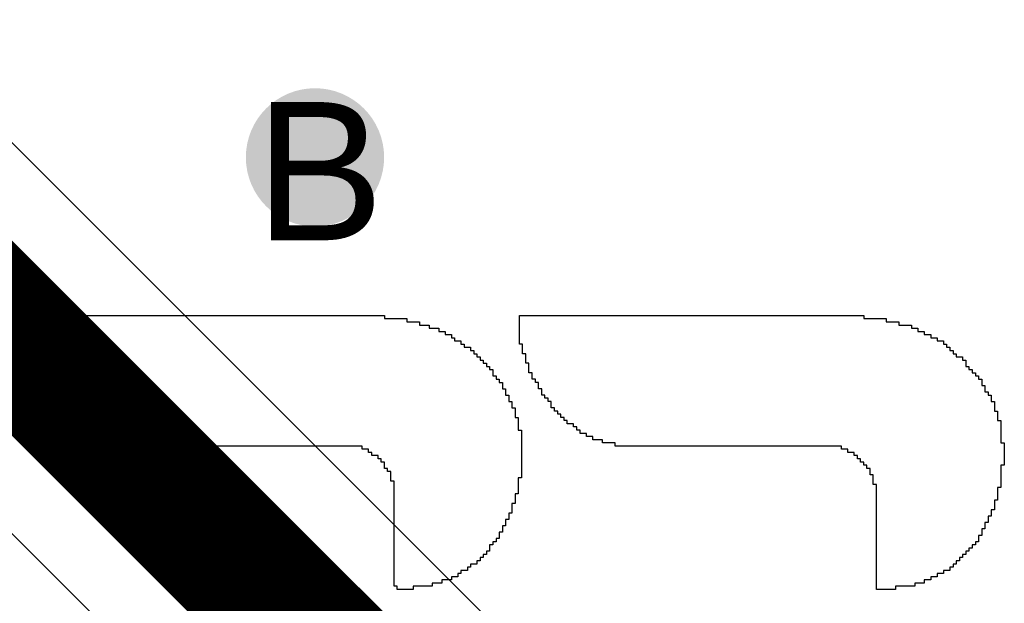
# Model space of a CAD drawing. Header units: millimetres. Extents: x -0.78 to 4.25, y -4.49 to 2.54.
# Tile 18 of 32: x 0.3823 to 0.5247, y 2.0305 to 2.1149. Entities that reach past the tile are written whole.
import ezdxf

# ---------------------------------------------------------------- set-up
doc = ezdxf.new("R2010")
doc.units = ezdxf.units.MM
doc.header["$MEASUREMENT"] = 0
for name, color, linetype in [('BottomLayer', 5, 'Continuous'), ('DrillDrawing', 1, 'Continuous'), ('TopLayer', 1, 'Continuous'), ('TopOverlay', 2, 'Continuous'), ('TopSolder', 216, 'Continuous')]:
    doc.layers.add(name, color=color, linetype=linetype)
doc.styles.add('Arial', font='txt', dxfattribs={"height": 0.2})

msp = doc.modelspace()

# ---------------------------------------------------------------- hatches: boundary and pattern name
at = {"layer": 'BottomLayer'}
h = msp.add_hatch(color=5, dxfattribs=at)
edge = h.paths.add_edge_path()
edge.add_arc((0.425, 2.095), 0.01, 0, 360)
at = {"layer": 'TopLayer'}
h = msp.add_hatch(color=1, dxfattribs=at)
edge = h.paths.add_edge_path()
edge.add_arc((0.425, 2.095), 0.01, 0, 360)
at = {"layer": 'TopSolder'}
h = msp.add_hatch(color=216, dxfattribs=at)
edge = h.paths.add_edge_path()
edge.add_arc((0.425, 2.095), 0.006, 0, 360)

# ---------------------------------------------------------------- linework, layer by layer
at = {"layer": 'TopLayer'}
for p, q in [((0.54328, 1.935), (0.345, 2.13328)), ((0.31086, 2.11086), (0.52086, 1.90086))]:
    msp.add_line(p, q, dxfattribs=at)
at = {"layer": 'TopLayer', "const_width": 0.02}
msp.add_lwpolyline([(0.325, 2.125), (0.535, 1.915)], dxfattribs=at)
at = {"layer": 'TopOverlay'}
for p, q in [((0.38479, 2.07166), (0.38479, 2.07212)), ((0.38479, 2.07212), (0.43505, 2.07212)), ((0.43505, 2.07212), (0.43505, 2.07166)), ((0.45457, 2.07166), (0.45457, 2.07212)), ((0.45457, 2.07212), (0.50437, 2.07212)), ((0.50437, 2.07212), (0.50437, 2.07166)), ((0.38479, 2.0712), (0.38479, 2.07166)), ((0.38479, 2.07073), (0.38479, 2.0712)), ((0.38479, 2.07027), (0.38479, 2.07073)), ((0.43505, 2.07166), (0.43828, 2.07166)), ((0.43828, 2.07166), (0.43828, 2.0712)), ((0.43828, 2.0712), (0.44012, 2.0712)), ((0.44012, 2.0712), (0.44012, 2.07073)), ((0.44012, 2.07073), (0.4415, 2.07073)), ((0.4415, 2.07073), (0.4415, 2.07027)), ((0.45457, 2.0712), (0.45457, 2.07166)), ((0.45457, 2.07073), (0.45457, 2.0712)), ((0.45457, 2.07027), (0.45457, 2.07073)), ((0.50437, 2.07166), (0.5076, 2.07166)), ((0.5076, 2.07166), (0.5076, 2.0712)), ((0.5076, 2.0712), (0.50944, 2.0712)), ((0.50944, 2.0712), (0.50944, 2.07073)), ((0.50944, 2.07073), (0.51128, 2.07073)), ((0.51128, 2.07073), (0.51128, 2.07027)), ((0.38479, 2.06981), (0.38479, 2.07027)), ((0.38479, 2.06935), (0.38479, 2.06981)), ((0.38479, 2.06889), (0.38479, 2.06935)), ((0.4415, 2.07027), (0.44289, 2.07027)), ((0.44289, 2.07027), (0.44289, 2.06981)), ((0.44289, 2.06981), (0.44381, 2.06981)), ((0.44381, 2.06981), (0.44381, 2.06935)), ((0.44381, 2.06935), (0.44473, 2.06935)), ((0.44473, 2.06935), (0.44473, 2.06889)), ((0.45457, 2.06981), (0.45457, 2.07027)), ((0.45457, 2.06935), (0.45457, 2.06981)), ((0.45457, 2.06889), (0.45457, 2.06935)), ((0.51128, 2.07027), (0.51221, 2.07027)), ((0.51221, 2.07027), (0.51221, 2.06981)), ((0.51221, 2.06981), (0.51313, 2.06981)), ((0.51313, 2.06981), (0.51313, 2.06935)), ((0.51313, 2.06935), (0.51405, 2.06935)), ((0.51405, 2.06935), (0.51405, 2.06889)), ((0.38525, 2.06889), (0.38479, 2.06889)), ((0.38525, 2.06843), (0.38525, 2.06889)), ((0.38525, 2.06797), (0.38525, 2.06843)), ((0.38525, 2.06751), (0.38525, 2.06797)), ((0.44473, 2.06889), (0.44519, 2.06889)), ((0.44519, 2.06889), (0.44519, 2.06843)), ((0.44519, 2.06843), (0.44611, 2.06843)), ((0.44611, 2.06843), (0.44611, 2.06797)), ((0.44611, 2.06797), (0.44658, 2.06797)), ((0.44658, 2.06797), (0.44658, 2.06751)), ((0.45457, 2.06843), (0.45457, 2.06889)), ((0.45457, 2.06797), (0.45457, 2.06843)), ((0.45503, 2.06797), (0.45457, 2.06797)), ((0.45503, 2.06751), (0.45503, 2.06797)), ((0.51405, 2.06889), (0.51497, 2.06889)), ((0.51497, 2.06889), (0.51497, 2.06843)), ((0.51497, 2.06843), (0.5159, 2.06843)), ((0.5159, 2.06843), (0.5159, 2.06797)), ((0.5159, 2.06797), (0.51636, 2.06797)), ((0.51636, 2.06797), (0.51636, 2.06751)), ((0.38525, 2.06705), (0.38525, 2.06751)), ((0.38571, 2.06705), (0.38525, 2.06705)), ((0.38571, 2.06658), (0.38571, 2.06705)), ((0.38571, 2.06612), (0.38571, 2.06658)), ((0.44658, 2.06751), (0.4475, 2.06751)), ((0.4475, 2.06751), (0.4475, 2.06705)), ((0.4475, 2.06705), (0.44796, 2.06705)), ((0.44796, 2.06705), (0.44796, 2.06658)), ((0.44796, 2.06658), (0.44842, 2.06658)), ((0.44842, 2.06658), (0.44842, 2.06612)), ((0.45503, 2.06705), (0.45503, 2.06751)), ((0.45503, 2.06658), (0.45503, 2.06705)), ((0.45549, 2.06658), (0.45503, 2.06658)), ((0.45549, 2.06612), (0.45549, 2.06658)), ((0.51636, 2.06751), (0.51682, 2.06751)), ((0.51682, 2.06751), (0.51682, 2.06705)), ((0.51682, 2.06705), (0.51728, 2.06705)), ((0.51728, 2.06705), (0.51728, 2.06658)), ((0.51728, 2.06658), (0.51774, 2.06658)), ((0.51774, 2.06658), (0.51774, 2.06612)), ((0.38571, 2.06566), (0.38571, 2.06612)), ((0.38617, 2.06566), (0.38571, 2.06566)), ((0.38617, 2.0652), (0.38617, 2.06566)), ((0.38617, 2.06474), (0.38617, 2.0652)), ((0.44842, 2.06612), (0.44888, 2.06612)), ((0.44888, 2.06612), (0.44888, 2.06566)), ((0.44888, 2.06566), (0.44934, 2.06566)), ((0.44934, 2.06566), (0.44934, 2.0652)), ((0.44934, 2.0652), (0.4498, 2.0652)), ((0.4498, 2.0652), (0.4498, 2.06474)), ((0.45549, 2.06566), (0.45549, 2.06612)), ((0.45549, 2.0652), (0.45549, 2.06566)), ((0.45595, 2.0652), (0.45549, 2.0652)), ((0.45595, 2.06474), (0.45595, 2.0652)), ((0.51774, 2.06612), (0.51866, 2.06612)), ((0.51866, 2.06612), (0.51866, 2.06566)), ((0.51866, 2.06566), (0.51912, 2.06566)), ((0.51912, 2.06566), (0.51912, 2.0652)), ((0.51912, 2.0652), (0.51912, 2.06474)), ((0.38617, 2.06428), (0.38617, 2.06474)), ((0.38663, 2.06428), (0.38617, 2.06428)), ((0.38663, 2.06382), (0.38663, 2.06428)), ((0.38663, 2.06336), (0.38663, 2.06382)), ((0.4498, 2.06474), (0.45026, 2.06474)), ((0.45026, 2.06474), (0.45026, 2.06428)), ((0.45026, 2.06428), (0.45073, 2.06428)), ((0.45073, 2.06428), (0.45073, 2.06382)), ((0.45073, 2.06382), (0.45073, 2.06336)), ((0.45595, 2.06428), (0.45595, 2.06474)), ((0.45595, 2.06382), (0.45595, 2.06428)), ((0.45641, 2.06382), (0.45595, 2.06382)), ((0.45641, 2.06336), (0.45641, 2.06382)), ((0.51912, 2.06474), (0.51958, 2.06474)), ((0.51958, 2.06474), (0.51958, 2.06428)), ((0.51958, 2.06428), (0.52005, 2.06428)), ((0.52005, 2.06428), (0.52005, 2.06382)), ((0.52005, 2.06382), (0.52051, 2.06382)), ((0.52051, 2.06382), (0.52051, 2.06336)), ((0.38709, 2.06336), (0.38663, 2.06336)), ((0.38709, 2.0629), (0.38709, 2.06336)), ((0.38709, 2.06244), (0.38709, 2.0629)), ((0.38756, 2.06243), (0.38709, 2.06244)), ((0.38756, 2.06197), (0.38756, 2.06243)), ((0.45073, 2.06336), (0.45119, 2.06336)), ((0.45119, 2.06336), (0.45119, 2.0629)), ((0.45119, 2.0629), (0.45165, 2.0629)), ((0.45165, 2.0629), (0.45165, 2.06243)), ((0.45165, 2.06243), (0.45211, 2.06244)), ((0.45211, 2.06244), (0.45211, 2.06197)), ((0.45641, 2.0629), (0.45641, 2.06336)), ((0.45688, 2.0629), (0.45641, 2.0629)), ((0.45688, 2.06244), (0.45688, 2.0629)), ((0.45734, 2.06244), (0.45688, 2.06244)), ((0.45734, 2.06197), (0.45734, 2.06244)), ((0.52051, 2.06336), (0.52097, 2.06336)), ((0.52097, 2.06336), (0.52097, 2.0629)), ((0.52097, 2.0629), (0.52143, 2.0629)), ((0.52143, 2.0629), (0.52143, 2.06244)), ((0.52143, 2.06244), (0.52143, 2.06197)), ((0.38756, 2.06151), (0.38756, 2.06197)), ((0.38802, 2.06151), (0.38756, 2.06151)), ((0.38802, 2.06105), (0.38802, 2.06151)), ((0.38848, 2.06105), (0.38802, 2.06105)), ((0.38848, 2.06059), (0.38848, 2.06105)), ((0.45211, 2.06197), (0.45211, 2.06151)), ((0.45211, 2.06151), (0.45257, 2.06151)), ((0.45257, 2.06151), (0.45257, 2.06105)), ((0.45257, 2.06105), (0.45257, 2.06059)), ((0.45734, 2.06151), (0.45734, 2.06197)), ((0.4578, 2.06151), (0.45734, 2.06151)), ((0.4578, 2.06105), (0.4578, 2.06151)), ((0.4578, 2.06059), (0.4578, 2.06105)), ((0.52143, 2.06197), (0.52189, 2.06197)), ((0.52189, 2.06197), (0.52189, 2.06151)), ((0.52189, 2.06151), (0.52189, 2.06105)), ((0.52189, 2.06105), (0.52235, 2.06105)), ((0.52235, 2.06105), (0.52235, 2.06059)), ((0.38848, 2.06013), (0.38848, 2.06059)), ((0.38894, 2.06013), (0.38848, 2.06013)), ((0.38894, 2.05967), (0.38894, 2.06013)), ((0.3894, 2.05967), (0.38894, 2.05967)), ((0.3894, 2.05921), (0.3894, 2.05967)), ((0.45257, 2.06059), (0.45303, 2.06059)), ((0.45303, 2.06059), (0.45303, 2.06013)), ((0.45303, 2.06013), (0.45303, 2.05967)), ((0.45303, 2.05967), (0.45349, 2.05967)), ((0.45349, 2.05967), (0.45349, 2.05921)), ((0.45826, 2.06059), (0.4578, 2.06059)), ((0.45826, 2.06013), (0.45826, 2.06059)), ((0.45872, 2.06013), (0.45826, 2.06013)), ((0.45872, 2.05967), (0.45872, 2.06013)), ((0.45918, 2.05967), (0.45872, 2.05967)), ((0.45918, 2.05921), (0.45918, 2.05967)), ((0.52235, 2.06059), (0.52281, 2.06059)), ((0.52281, 2.06059), (0.52281, 2.06013)), ((0.52281, 2.06013), (0.52281, 2.05967)), ((0.52281, 2.05967), (0.52327, 2.05967)), ((0.52327, 2.05967), (0.52327, 2.05921)), ((0.38986, 2.05921), (0.3894, 2.05921)), ((0.38986, 2.05875), (0.38986, 2.05921)), ((0.39032, 2.05875), (0.38986, 2.05875)), ((0.39032, 2.05829), (0.39032, 2.05875)), ((0.39078, 2.05829), (0.39032, 2.05829)), ((0.39078, 2.05782), (0.39078, 2.05829)), ((0.39124, 2.05782), (0.39078, 2.05782)), ((0.39124, 2.05736), (0.39124, 2.05782)), ((0.45349, 2.05921), (0.45349, 2.05875)), ((0.45349, 2.05875), (0.45395, 2.05875)), ((0.45395, 2.05875), (0.45395, 2.05829)), ((0.45395, 2.05829), (0.45395, 2.05782)), ((0.45395, 2.05782), (0.45395, 2.05736)), ((0.45918, 2.05875), (0.45918, 2.05921)), ((0.45964, 2.05875), (0.45918, 2.05875)), ((0.45964, 2.05829), (0.45964, 2.05875)), ((0.4601, 2.05829), (0.45964, 2.05829)), ((0.4601, 2.05782), (0.4601, 2.05829)), ((0.46056, 2.05782), (0.4601, 2.05782)), ((0.46056, 2.05736), (0.46056, 2.05782)), ((0.52327, 2.05921), (0.52327, 2.05875)), ((0.52327, 2.05875), (0.52327, 2.05829)), ((0.52327, 2.05829), (0.52373, 2.05829)), ((0.52373, 2.05829), (0.52373, 2.05782)), ((0.52373, 2.05782), (0.52373, 2.05736)), ((0.39171, 2.05736), (0.39124, 2.05736)), ((0.39171, 2.0569), (0.39171, 2.05736)), ((0.39217, 2.0569), (0.39171, 2.0569)), ((0.39217, 2.05644), (0.39217, 2.0569)), ((0.39263, 2.05644), (0.39217, 2.05644)), ((0.39263, 2.05598), (0.39263, 2.05644)), ((0.45395, 2.05736), (0.45441, 2.05736)), ((0.45441, 2.05736), (0.45441, 2.0569)), ((0.45441, 2.0569), (0.45441, 2.05644)), ((0.45441, 2.05644), (0.45441, 2.05598)), ((0.46103, 2.05736), (0.46056, 2.05736)), ((0.46103, 2.0569), (0.46103, 2.05736)), ((0.46149, 2.0569), (0.46103, 2.0569)), ((0.46149, 2.05644), (0.46149, 2.0569)), ((0.46241, 2.05644), (0.46149, 2.05644)), ((0.46241, 2.05598), (0.46241, 2.05644)), ((0.52373, 2.05736), (0.52373, 2.0569)), ((0.52373, 2.0569), (0.5242, 2.0569)), ((0.5242, 2.0569), (0.5242, 2.05644)), ((0.5242, 2.05644), (0.5242, 2.05598)), ((0.39309, 2.05598), (0.39263, 2.05598)), ((0.39309, 2.05552), (0.39309, 2.05598)), ((0.39401, 2.05552), (0.39309, 2.05552)), ((0.39401, 2.05506), (0.39401, 2.05552)), ((0.39447, 2.05506), (0.39401, 2.05506)), ((0.39447, 2.0546), (0.39447, 2.05506)), ((0.45441, 2.05598), (0.45441, 2.05552)), ((0.45441, 2.05552), (0.45488, 2.05552)), ((0.45488, 2.05552), (0.45488, 2.05506)), ((0.45488, 2.05506), (0.45488, 2.0546)), ((0.46287, 2.05598), (0.46241, 2.05598)), ((0.46287, 2.05552), (0.46287, 2.05598)), ((0.46333, 2.05552), (0.46287, 2.05552)), ((0.46333, 2.05506), (0.46333, 2.05552)), ((0.46425, 2.05506), (0.46333, 2.05506)), ((0.46425, 2.0546), (0.46425, 2.05506)), ((0.5242, 2.05598), (0.5242, 2.05552)), ((0.5242, 2.05552), (0.5242, 2.05506)), ((0.5242, 2.05506), (0.5242, 2.0546)), ((0.39539, 2.0546), (0.39447, 2.0546)), ((0.39539, 2.05414), (0.39539, 2.0546)), ((0.39678, 2.05414), (0.39539, 2.05414)), ((0.39678, 2.05367), (0.39678, 2.05414)), ((0.39908, 2.05367), (0.39678, 2.05367)), ((0.39908, 2.05321), (0.39908, 2.05367)), ((0.45488, 2.0546), (0.45488, 2.05414)), ((0.45488, 2.05414), (0.45488, 2.05367)), ((0.45488, 2.05367), (0.45488, 2.05321)), ((0.46518, 2.0546), (0.46425, 2.0546)), ((0.46518, 2.05414), (0.46518, 2.0546)), ((0.46656, 2.05414), (0.46518, 2.05414)), ((0.46656, 2.05367), (0.46656, 2.05414)), ((0.4684, 2.05367), (0.46656, 2.05367)), ((0.4684, 2.05321), (0.4684, 2.05367)), ((0.5242, 2.0546), (0.5242, 2.05414)), ((0.5242, 2.05414), (0.5242, 2.05367)), ((0.5242, 2.05367), (0.52466, 2.05367)), ((0.52466, 2.05367), (0.52466, 2.05321)), ((0.43182, 2.05321), (0.39908, 2.05321)), ((0.43182, 2.05275), (0.43182, 2.05321)), ((0.43274, 2.05275), (0.43182, 2.05275)), ((0.43274, 2.05229), (0.43274, 2.05275)), ((0.4332, 2.05229), (0.43274, 2.05229)), ((0.4332, 2.05183), (0.4332, 2.05229)), ((0.45488, 2.05321), (0.45488, 2.05275)), ((0.45488, 2.05275), (0.45488, 2.05229)), ((0.45488, 2.05229), (0.45488, 2.05183)), ((0.50114, 2.05321), (0.4684, 2.05321)), ((0.50114, 2.05275), (0.50114, 2.05321)), ((0.50206, 2.05275), (0.50114, 2.05275)), ((0.50206, 2.05229), (0.50206, 2.05275)), ((0.50299, 2.05229), (0.50206, 2.05229)), ((0.50299, 2.05183), (0.50299, 2.05229)), ((0.52466, 2.05321), (0.52466, 2.05275)), ((0.52466, 2.05275), (0.52466, 2.05229)), ((0.52466, 2.05229), (0.52466, 2.05183)), ((0.43413, 2.05183), (0.4332, 2.05183)), ((0.43413, 2.05137), (0.43413, 2.05183)), ((0.43459, 2.05137), (0.43413, 2.05137)), ((0.43459, 2.05091), (0.43459, 2.05137)), ((0.43505, 2.05091), (0.43459, 2.05091)), ((0.43505, 2.05045), (0.43505, 2.05091)), ((0.45488, 2.05183), (0.45488, 2.05137)), ((0.45488, 2.05137), (0.45488, 2.05091)), ((0.45488, 2.05091), (0.45488, 2.05045)), ((0.50345, 2.05183), (0.50299, 2.05183)), ((0.50345, 2.05137), (0.50345, 2.05183)), ((0.50391, 2.05137), (0.50345, 2.05137)), ((0.50391, 2.05091), (0.50391, 2.05137)), ((0.50437, 2.05091), (0.50391, 2.05091)), ((0.50437, 2.05045), (0.50437, 2.05091)), ((0.52466, 2.05183), (0.52466, 2.05137)), ((0.52466, 2.05137), (0.52466, 2.05091)), ((0.52466, 2.05091), (0.52466, 2.05045)), ((0.43505, 2.04999), (0.43505, 2.05045)), ((0.43551, 2.04999), (0.43505, 2.04999)), ((0.43551, 2.04952), (0.43551, 2.04999)), ((0.43597, 2.04952), (0.43551, 2.04952)), ((0.43597, 2.04906), (0.43597, 2.04952)), ((0.45488, 2.05045), (0.45488, 2.04999)), ((0.45488, 2.04999), (0.45488, 2.04952)), ((0.45488, 2.04952), (0.45488, 2.04906)), ((0.50483, 2.05045), (0.50437, 2.05045)), ((0.50483, 2.04999), (0.50483, 2.05045)), ((0.50529, 2.04999), (0.50483, 2.04999)), ((0.50529, 2.04952), (0.50529, 2.04999)), ((0.50529, 2.04906), (0.50529, 2.04952)), ((0.52466, 2.05045), (0.5242, 2.05045)), ((0.5242, 2.05045), (0.5242, 2.04999)), ((0.5242, 2.04999), (0.5242, 2.04952)), ((0.5242, 2.04952), (0.5242, 2.04906)), ((0.43597, 2.0486), (0.43597, 2.04906)), ((0.43597, 2.04814), (0.43597, 2.0486)), ((0.43643, 2.04814), (0.43597, 2.04814)), ((0.43643, 2.04768), (0.43643, 2.04814)), ((0.45488, 2.0486), (0.45441, 2.0486)), ((0.45441, 2.0486), (0.45441, 2.04814)), ((0.45441, 2.04814), (0.45441, 2.04768)), ((0.45488, 2.04906), (0.45488, 2.0486)), ((0.50575, 2.04906), (0.50529, 2.04906)), ((0.50575, 2.0486), (0.50575, 2.04906)), ((0.50575, 2.04814), (0.50575, 2.0486)), ((0.50575, 2.04768), (0.50575, 2.04814)), ((0.5242, 2.04906), (0.5242, 2.0486)), ((0.5242, 2.0486), (0.5242, 2.04814)), ((0.5242, 2.04814), (0.5242, 2.04768)), ((0.43643, 2.04722), (0.43643, 2.04768)), ((0.43643, 2.04676), (0.43643, 2.04722)), ((0.43643, 2.0463), (0.43643, 2.04676)), ((0.45441, 2.04768), (0.45441, 2.04722)), ((0.45441, 2.04722), (0.45441, 2.04676)), ((0.45441, 2.04676), (0.45441, 2.0463)), ((0.50621, 2.04768), (0.50575, 2.04768)), ((0.50621, 2.04722), (0.50621, 2.04768)), ((0.50621, 2.04676), (0.50621, 2.04722)), ((0.50621, 2.0463), (0.50621, 2.04676)), ((0.5242, 2.04722), (0.52373, 2.04722)), ((0.52373, 2.04722), (0.52373, 2.04676)), ((0.52373, 2.04676), (0.52373, 2.0463)), ((0.5242, 2.04768), (0.5242, 2.04722)), ((0.43643, 2.04584), (0.43643, 2.0463)), ((0.43643, 2.04537), (0.43643, 2.04584)), ((0.43643, 2.04491), (0.43643, 2.04537)), ((0.45441, 2.0463), (0.45395, 2.0463)), ((0.45395, 2.0463), (0.45395, 2.04584)), ((0.45395, 2.04584), (0.45395, 2.04537)), ((0.45395, 2.04537), (0.45395, 2.04491)), ((0.50621, 2.04584), (0.50621, 2.0463)), ((0.50621, 2.04537), (0.50621, 2.04584)), ((0.50621, 2.04491), (0.50621, 2.04537)), ((0.52373, 2.04537), (0.52327, 2.04537)), ((0.52327, 2.04537), (0.52327, 2.04491)), ((0.52373, 2.0463), (0.52373, 2.04584)), ((0.52373, 2.04584), (0.52373, 2.04537)), ((0.43643, 2.04445), (0.43643, 2.04491)), ((0.43643, 2.04399), (0.43643, 2.04445)), ((0.43643, 2.04353), (0.43643, 2.04399)), ((0.45395, 2.04491), (0.45349, 2.04491)), ((0.45349, 2.04491), (0.45349, 2.04445)), ((0.45349, 2.04445), (0.45349, 2.04399)), ((0.45349, 2.04399), (0.45349, 2.04353)), ((0.50621, 2.04445), (0.50621, 2.04491)), ((0.50621, 2.04399), (0.50621, 2.04445)), ((0.50621, 2.04353), (0.50621, 2.04399)), ((0.52327, 2.04399), (0.52281, 2.04399)), ((0.52281, 2.04399), (0.52281, 2.04353)), ((0.52327, 2.04491), (0.52327, 2.04445)), ((0.52327, 2.04445), (0.52327, 2.04399)), ((0.43643, 2.04307), (0.43643, 2.04353)), ((0.43643, 2.04261), (0.43643, 2.04307)), ((0.43643, 2.04215), (0.43643, 2.04261)), ((0.45303, 2.04261), (0.45257, 2.04261)), ((0.45257, 2.04261), (0.45257, 2.04215)), ((0.45349, 2.04353), (0.45303, 2.04353)), ((0.45303, 2.04353), (0.45303, 2.04307)), ((0.45303, 2.04307), (0.45303, 2.04261)), ((0.50621, 2.04307), (0.50621, 2.04353)), ((0.50621, 2.04261), (0.50621, 2.04307)), ((0.50621, 2.04215), (0.50621, 2.04261)), ((0.52281, 2.04307), (0.52235, 2.04307)), ((0.52235, 2.04307), (0.52235, 2.04261)), ((0.52235, 2.04261), (0.52235, 2.04215)), ((0.52281, 2.04353), (0.52281, 2.04307)), ((0.43643, 2.04169), (0.43643, 2.04215)), ((0.43643, 2.04122), (0.43643, 2.04169)), ((0.43643, 2.04076), (0.43643, 2.04122)), ((0.43643, 2.0403), (0.43643, 2.04076)), ((0.45211, 2.04076), (0.45165, 2.04076)), ((0.45165, 2.04076), (0.45165, 2.0403)), ((0.45257, 2.04169), (0.45211, 2.04169)), ((0.45211, 2.04169), (0.45211, 2.04122)), ((0.45211, 2.04122), (0.45211, 2.04076)), ((0.45257, 2.04215), (0.45257, 2.04169)), ((0.50621, 2.04169), (0.50621, 2.04215)), ((0.50621, 2.04122), (0.50621, 2.04169)), ((0.50621, 2.04076), (0.50621, 2.04122)), ((0.50621, 2.0403), (0.50621, 2.04076)), ((0.52189, 2.04122), (0.52143, 2.04122)), ((0.52143, 2.04122), (0.52143, 2.04076)), ((0.52143, 2.04076), (0.52143, 2.0403)), ((0.52235, 2.04215), (0.52189, 2.04215)), ((0.52189, 2.04215), (0.52189, 2.04169)), ((0.52189, 2.04169), (0.52189, 2.04122)), ((0.43643, 2.03984), (0.43643, 2.0403)), ((0.43643, 2.03938), (0.43643, 2.03984)), ((0.43643, 2.03892), (0.43643, 2.03938)), ((0.45119, 2.03938), (0.45073, 2.03938)), ((0.45073, 2.03938), (0.45073, 2.03892)), ((0.45165, 2.03984), (0.45119, 2.03984)), ((0.45119, 2.03984), (0.45119, 2.03938)), ((0.45165, 2.0403), (0.45165, 2.03984)), ((0.50621, 2.03984), (0.50621, 2.0403)), ((0.50621, 2.03938), (0.50621, 2.03984)), ((0.50621, 2.03892), (0.50621, 2.03938)), ((0.52097, 2.03938), (0.52051, 2.03938)), ((0.52051, 2.03938), (0.52051, 2.03892)), ((0.52143, 2.0403), (0.52097, 2.0403)), ((0.52097, 2.0403), (0.52097, 2.03984)), ((0.52097, 2.03984), (0.52097, 2.03938)), ((0.43643, 2.03846), (0.43643, 2.03892)), ((0.43643, 2.038), (0.43643, 2.03846)), ((0.43643, 2.03754), (0.43643, 2.038)), ((0.45026, 2.038), (0.4498, 2.038)), ((0.4498, 2.038), (0.4498, 2.03754)), ((0.45073, 2.03892), (0.45026, 2.03892)), ((0.45026, 2.03892), (0.45026, 2.03846)), ((0.45026, 2.03846), (0.45026, 2.038)), ((0.50621, 2.03846), (0.50621, 2.03892)), ((0.50621, 2.038), (0.50621, 2.03846)), ((0.50621, 2.03754), (0.50621, 2.038)), ((0.51958, 2.038), (0.51912, 2.038)), ((0.51912, 2.038), (0.51912, 2.03754)), ((0.52005, 2.03846), (0.51958, 2.03846)), ((0.51958, 2.03846), (0.51958, 2.038)), ((0.52051, 2.03892), (0.52005, 2.03892)), ((0.52005, 2.03892), (0.52005, 2.03846)), ((0.43643, 2.03707), (0.43643, 2.03754)), ((0.43643, 2.03661), (0.43643, 2.03707)), ((0.43643, 2.03615), (0.43643, 2.03661)), ((0.44888, 2.03661), (0.44842, 2.03661)), ((0.44842, 2.03661), (0.44842, 2.03615)), ((0.44934, 2.03707), (0.44888, 2.03707)), ((0.44888, 2.03707), (0.44888, 2.03661)), ((0.4498, 2.03754), (0.44934, 2.03754)), ((0.44934, 2.03754), (0.44934, 2.03707)), ((0.50621, 2.03707), (0.50621, 2.03754)), ((0.50621, 2.03661), (0.50621, 2.03707)), ((0.50621, 2.03615), (0.50621, 2.03661)), ((0.5182, 2.03661), (0.51774, 2.03661)), ((0.51774, 2.03661), (0.51774, 2.03615)), ((0.51866, 2.03707), (0.5182, 2.03707)), ((0.5182, 2.03707), (0.5182, 2.03661)), ((0.51912, 2.03754), (0.51866, 2.03754)), ((0.51866, 2.03754), (0.51866, 2.03707)), ((0.43643, 2.03569), (0.43643, 2.03615)), ((0.43643, 2.03523), (0.43643, 2.03569)), ((0.43643, 2.03477), (0.43643, 2.03523)), ((0.44704, 2.03523), (0.44611, 2.03523)), ((0.44611, 2.03523), (0.44611, 2.03477)), ((0.4475, 2.03569), (0.44704, 2.03569)), ((0.44704, 2.03569), (0.44704, 2.03523)), ((0.44842, 2.03615), (0.4475, 2.03615)), ((0.4475, 2.03615), (0.4475, 2.03569)), ((0.50621, 2.03569), (0.50621, 2.03615)), ((0.50621, 2.03523), (0.50621, 2.03569)), ((0.50621, 2.03477), (0.50621, 2.03523)), ((0.51682, 2.03523), (0.5159, 2.03523)), ((0.5159, 2.03523), (0.5159, 2.03477)), ((0.51728, 2.03569), (0.51682, 2.03569)), ((0.51682, 2.03569), (0.51682, 2.03523)), ((0.51774, 2.03615), (0.51728, 2.03615)), ((0.51728, 2.03615), (0.51728, 2.03569)), ((0.43643, 2.03431), (0.43643, 2.03477)), ((0.43643, 2.03385), (0.43643, 2.03431)), ((0.43643, 2.03339), (0.43643, 2.03385)), ((0.44473, 2.03385), (0.44335, 2.03385)), ((0.44335, 2.03385), (0.44335, 2.03339)), ((0.44565, 2.03431), (0.44473, 2.03431)), ((0.44473, 2.03431), (0.44473, 2.03385)), ((0.44611, 2.03477), (0.44565, 2.03477)), ((0.44565, 2.03477), (0.44565, 2.03431)), ((0.50621, 2.03431), (0.50621, 2.03477)), ((0.50621, 2.03385), (0.50621, 2.03431)), ((0.50621, 2.03339), (0.50621, 2.03385)), ((0.51405, 2.03385), (0.51313, 2.03385)), ((0.51313, 2.03385), (0.51313, 2.03339)), ((0.51497, 2.03431), (0.51405, 2.03431)), ((0.51405, 2.03431), (0.51405, 2.03385)), ((0.5159, 2.03477), (0.51497, 2.03477)), ((0.51497, 2.03477), (0.51497, 2.03431)), ((0.43643, 2.03293), (0.43643, 2.03339)), ((0.43689, 2.03293), (0.43643, 2.03293)), ((0.43689, 2.03246), (0.43689, 2.03293)), ((0.4392, 2.03246), (0.43689, 2.03246)), ((0.44196, 2.03293), (0.4392, 2.03293)), ((0.4392, 2.03293), (0.4392, 2.03246)), ((0.44335, 2.03339), (0.44196, 2.03339)), ((0.44196, 2.03339), (0.44196, 2.03293)), ((0.50621, 2.03293), (0.50621, 2.03339)), ((0.50621, 2.03246), (0.50621, 2.03293)), ((0.50898, 2.03246), (0.50621, 2.03246)), ((0.51175, 2.03293), (0.50898, 2.03293)), ((0.50898, 2.03293), (0.50898, 2.03246)), ((0.51313, 2.03339), (0.51175, 2.03339)), ((0.51175, 2.03339), (0.51175, 2.03293))]:
    msp.add_line(p, q, dxfattribs=at)

# ---------------------------------------------------------------- texts
at = {"layer": 'DrillDrawing', "style": 'Arial'}
msp.add_text('B', height=0.02, dxfattribs=at).set_placement((0.41634, 2.083))

doc.saveas('drawing.dxf')
